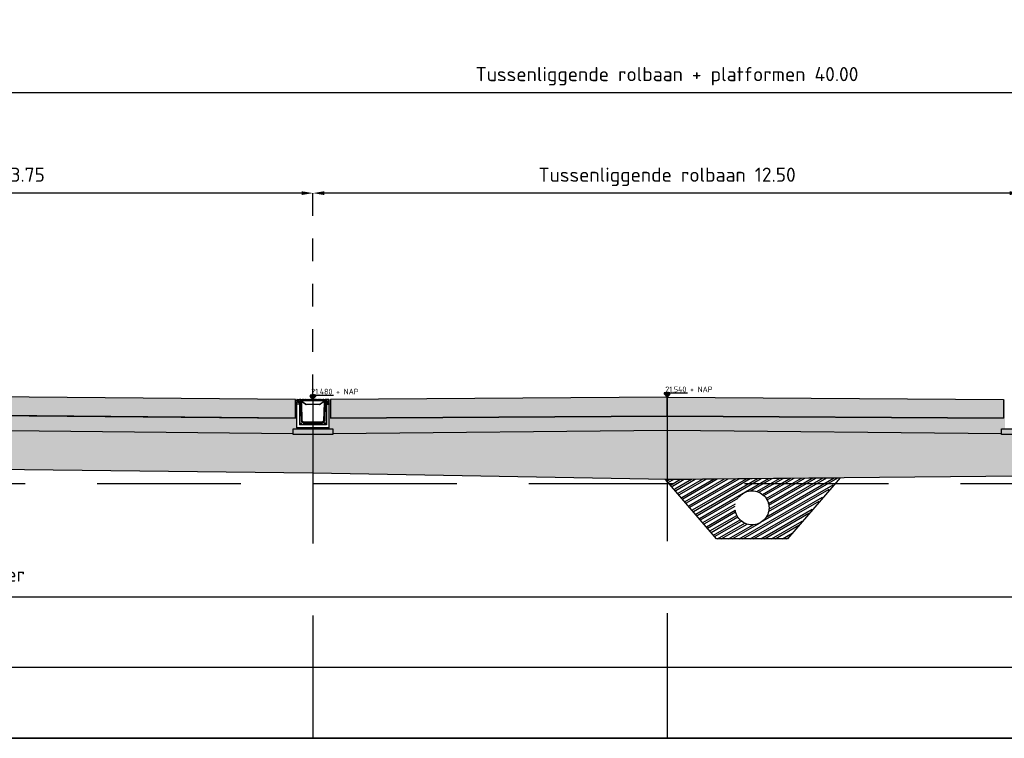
# Model space of a CAD drawing. Header units: metres. Extents: x 175829 to 176206141, y 407048 to 407918896.
# Tile 230 of 256: x 180794 to 180811, y 407119 to 407132. Entities that reach past the tile are written whole.
import ezdxf

# ---------------------------------------------------------------- set-up
doc = ezdxf.new("R2010")
doc.units = ezdxf.units.M
doc.header["$LTSCALE"] = 0.2
doc.header["$PDMODE"] = 3
doc.header["$PDSIZE"] = 1
for name, pattern in [('ACAD_ISO08W100', [36, 24, -3, 6, -3]), ('DASHED', [19.05, 12.7, -6.35]), ('RI-HWA_BETON', [11.4, 9, -2.4]), ('XX-HIDDEN', [4, 2, -2])]:
    doc.linetypes.add(name, pattern=pattern)
for name, color, linetype in [('N-GW-OI_GRONDWERK_RIOLERING_HWA-A', 252, 'Continuous'), ('N-GW-OI_GRONDWERK_RIOLERING_HWA-G', 3, 'Continuous'), ('N-GW-VH-DWARSPROFIELEN_MAAIVELDLIJN_NIEUW-G', 4, 'Continuous'), ('N-GW-VH_GRONDWERK_VERHARDINGEN_S&R_0.58-MV-A', 252, 'Continuous'), ('N-WE-RI-HWA_TRANSPORTLEIDING_BETON_600-G', 170, 'RI-HWA_BETON'), ('N-WE-VH-BETONVERHARDING_330mm_PLATFORM-S&R-G', 3, 'Continuous'), ('N-WE-VH-BETONVERHARDING_PLATFORM-S&R_AFWATERINGSGOOT-G', 3, 'Continuous'), ('N-WE-VH-BETONVERHARDING_PLATFORM-S&R_AFWATERINGSGOOT_BETONSLOOF_DETAIL-A', 252, 'Continuous'), ('N-WE-VH-BETONVERHARDING_PLATFORM-S&R_AFWATERINGSGOOT_BETONSLOOF_DETAIL-G', 2, 'Continuous'), ('N-WE-VH-BETONVERHARDING_PLATFORM-S&R_AFWATERINGSGOOT_STELSPECIE_DETAIL-A', 251, 'Continuous'), ('N-WE-VH-BETONVERHARDING_PLATFORM-S&R_AFWATERINGSGOOT_STELSPECIE_DETAIL-G', 2, 'Continuous'), ('N-WE-VH-CO-VOEGEN_BETONVERHARDING_UITZET_CONSTRUCTIEVOEG-G', 254, 'ACAD_ISO08W100'), ('N-WE-VH-GRONDWERK_BETONGRANULAAT_S&R-G', 3, 'Continuous'), ('X-HOOGTES-XX_HOOGTE_BETONVERHARDING_AFGEWERKT-T', 7, 'Continuous'), ('X-XX-AL-DWARSPROFIELEN-G', 2, 'Continuous'), ('X-XX-AL-DWARSPROFIELEN_20.00+NAP-G', 255, 'DASHED'), ('X-XX-AL-DWARSPROFIELEN_BESTAANDE_MAAIVELD_VOOR_OPBREKEN-G', 222, 'Continuous')]:
    doc.layers.add(name, color=color, linetype=linetype)
doc.layers.add('N-WE-VH-BETONVERHARDING_330mm_PLATFORM-S&R-A', color=7, linetype='Continuous', true_color=0xf0f0f0)
doc.layers.add('N-WE-VH-GRONDWERK_BETONGRANULAAT_S&R-A', color=252, linetype='Continuous', lineweight=18)
doc.styles.add('NLCS 2.5 mm', font='isocpeur.ttf', dxfattribs={"height": 2.5})
doc.styles.add('NLCS-ISO', font='isocpeur.ttf')
doc.styles.add('RVB 5.0 mm IT', font='isocpeur.ttf', dxfattribs={"height": 5})
doc.dimstyles.new('NLCS-ARROW', dxfattribs={"dimtxt": 2.5, "dimasz": 3, "dimexe": 1.25, "dimexo": 0.625, "dimgap": 0.75, "dimtad": 1, "dimzin": 0, "dimdsep": 46, "dimtxsty": 'NLCS 2.5 mm', "dimcen": 0, "dimdle": 1, "dimclrd": 1, "dimclre": 251, "dimclrt": 7, "dimazin": 0, "dimtfac": 1, "dimtmove": 1, "dimatfit": 3, "dimfxl": 1, "dimtfillclr": 7, "dimtolj": 1, "dimtzin": 0, "dimarcsym": 0})

# ---------------------------------------------------------------- blocks, each defined once
blk = doc.blocks.new('*D108')
at = {"layer": 'Defpoints', "color": 0, "transparency": 16777216}
for p in [(180799.078, 407128.81), (180799.078, 407125.147), (180811.577, 407125.147)]:
    blk.add_point(p, dxfattribs=at)
at = {"layer": 'X-XX-AL-DWARSPROFIELEN-G', "color": 251, "linetype": 'XX-HIDDEN', "lineweight": -2, "transparency": 16777216}
for p, q in [((180799.078, 407125.209), (180799.078, 407128.935)), ((180811.577, 407125.209), (180811.577, 407128.935))]:
    blk.add_line(p, q, dxfattribs=at)
at = {"layer": 'X-XX-AL-DWARSPROFIELEN-G', "color": 1, "lineweight": -2, "transparency": 16777216}
blk.add_line((180811.377, 407128.81), (180799.278, 407128.81), dxfattribs=at)
at = {"layer": 'X-XX-AL-DWARSPROFIELEN-G', "color": 1, "transparency": 16777216}
for points in [[(180799.278, 407128.843), (180799.278, 407128.776), (180799.078, 407128.81)], [(180811.377, 407128.843), (180811.377, 407128.776), (180811.577, 407128.81)]]:
    blk.add_solid(points, dxfattribs=at)
at = {"layer": 'X-XX-AL-DWARSPROFIELEN-G', "color": 7, "transparency": 16777216, "insert": (180805.328, 407129.097), "char_height": 0.25, "attachment_point": 5, "style": 'NLCS-ISO'}
blk.add_mtext('\\A1;Tussenliggende rolbaan 12.50', dxfattribs=at)
blk = doc.blocks.new('*D107')
at = {"layer": 'Defpoints', "color": 0, "transparency": 16777216}
for p in [(180785.328, 407128.81), (180785.328, 407125.286), (180799.078, 407125.146)]:
    blk.add_point(p, dxfattribs=at)
at = {"layer": 'X-XX-AL-DWARSPROFIELEN-G', "color": 251, "linetype": 'XX-HIDDEN', "lineweight": -2, "transparency": 16777216}
for p, q in [((180785.328, 407125.349), (180785.328, 407128.935)), ((180799.078, 407125.208), (180799.078, 407128.935))]:
    blk.add_line(p, q, dxfattribs=at)
at = {"layer": 'X-XX-AL-DWARSPROFIELEN-G', "color": 1, "lineweight": -2, "transparency": 16777216}
blk.add_line((180798.878, 407128.81), (180785.528, 407128.81), dxfattribs=at)
at = {"layer": 'X-XX-AL-DWARSPROFIELEN-G', "color": 1, "transparency": 16777216}
for points in [[(180785.528, 407128.843), (180785.528, 407128.776), (180785.328, 407128.81)], [(180798.878, 407128.843), (180798.878, 407128.776), (180799.078, 407128.81)]]:
    blk.add_solid(points, dxfattribs=at)
at = {"layer": 'X-XX-AL-DWARSPROFIELEN-G', "color": 7, "transparency": 16777216, "insert": (180792.203, 407129.097), "char_height": 0.25, "attachment_point": 5, "style": 'NLCS-ISO'}
blk.add_mtext('\\A1;Platform gebouw 1139 13.75', dxfattribs=at)
blk = doc.blocks.new('*D105')
at = {"layer": 'Defpoints', "color": 0, "transparency": 16777216}
for p in [(180825.326, 407130.585), (180785.327, 407128.81), (180825.326, 407128.81)]:
    blk.add_point(p, dxfattribs=at)
at = {"layer": 'X-XX-AL-DWARSPROFIELEN-G', "color": 251, "linetype": 'XX-HIDDEN', "lineweight": -2, "transparency": 16777216}
for p, q in [((180785.327, 407128.872), (180785.327, 407130.71)), ((180825.326, 407128.872), (180825.326, 407130.71))]:
    blk.add_line(p, q, dxfattribs=at)
at = {"layer": 'X-XX-AL-DWARSPROFIELEN-G', "color": 1, "lineweight": -2, "transparency": 16777216}
blk.add_line((180785.527, 407130.585), (180825.126, 407130.585), dxfattribs=at)
at = {"layer": 'X-XX-AL-DWARSPROFIELEN-G', "color": 1, "transparency": 16777216}
for points in [[(180785.527, 407130.619), (180785.527, 407130.552), (180785.327, 407130.585)], [(180825.126, 407130.619), (180825.126, 407130.552), (180825.326, 407130.585)]]:
    blk.add_solid(points, dxfattribs=at)
at = {"layer": 'X-XX-AL-DWARSPROFIELEN-G', "color": 7, "transparency": 16777216, "insert": (180805.327, 407130.873), "char_height": 0.25, "attachment_point": 5, "style": 'NLCS-ISO'}
blk.add_mtext('\\A1;Tussenliggende rolbaan + platformen 40.00', dxfattribs=at)

msp = doc.modelspace()

# ---------------------------------------------------------------- hatches: boundary and pattern name
at = {"layer": 'N-GW-OI_GRONDWERK_RIOLERING_HWA-A', "ltscale": 0.5, "true_color": 0xe6e6e6}
h = msp.add_hatch(dxfattribs=at)
h.set_pattern_fill('ANSI32', color=254, scale=0.01, angle=345)
h.set_pattern_definition([(30, (1567.54375, 531.36098), (-0.047625, 0.08248891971), []), (30, (1567.58712, 531.34936), (-0.047625, 0.08248891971), [])])
h.paths.add_polyline_path([(180808.2225, 407123.6246), (180805.4325, 407123.6246), (180806.2025, 407122.7046), (180807.4525, 407122.7046)])
edge = h.paths.add_edge_path(flags=16)
edge.add_arc((180806.8275, 407123.2546), 0.3, 0, 360)
h.paths.add_polyline_path([(180808.3818, 407123.7839), (180806.2052, 407123.763), (180805.3169, 407123.7552), (180805.3169, 407123.7402), (180805.4325, 407123.6246), (180808.2225, 407123.6246)])
h.paths.add_polyline_path([(180805.3169, 407123.7552), (180805.302, 407123.7551), (180805.3169, 407123.7402)])
at = {"layer": 'N-GW-VH_GRONDWERK_VERHARDINGEN_S&R_0.58-MV-A', "ltscale": 0.5, "true_color": 0xe6e6e6, "transparency": 33554585}
h = msp.add_hatch(color=254, dxfattribs=at)
h.dxf.hatch_style = 1
h.paths.add_polyline_path([(180799.4277, 407124.568), (180799.4277, 407124.5456), (180799.0775, 407124.5456), (180799.0775, 407123.8646), (180805.3275, 407123.7546), (180805.3275, 407124.6246)])
h.paths.add_polyline_path([(180798.7277, 407124.5456), (180798.7277, 407124.5682), (180788.0774, 407124.6766), (180787.3941, 407124.0006), (180799.0775, 407123.8646), (180799.0775, 407124.5456)])
h.paths.add_polyline_path([(180811.2276, 407124.5456), (180811.2276, 407124.568), (180805.3275, 407124.6246), (180805.3275, 407123.7546), (180811.5775, 407123.8146), (180811.5775, 407124.5456)])
h.paths.add_polyline_path([(180811.9276, 407124.5682), (180811.9276, 407124.5456), (180811.5776, 407124.5456), (180811.5775, 407124.5456), (180811.5775, 407123.8146), (180822.5106, 407123.7431), (180821.5775, 407124.6664)])
at = {"layer": 'N-WE-VH-BETONVERHARDING_330mm_PLATFORM-S&R-A'}
h = msp.add_hatch(color=256, dxfattribs=at)
h.dxf.hatch_style = 1
h.paths.add_polyline_path([(180785.3274, 407125.2861), (180785.3274, 407124.9561), (180798.7676, 407124.8346), (180798.7676, 407125.1646)])
h.paths.add_polyline_path([(180805.3275, 407124.8746), (180805.3275, 407125.2046), (180799.3876, 407125.1646), (180799.3876, 407124.8346)])
h.paths.add_polyline_path([(180805.3275, 407124.8746), (180805.3275, 407125.2046), (180811.2674, 407125.1646), (180811.2674, 407124.8346)])
h.paths.add_polyline_path([(180825.3276, 407125.2861), (180825.3276, 407124.9561), (180811.8874, 407124.8346), (180811.8874, 407125.1646)])
at = {"layer": 'N-WE-VH-BETONVERHARDING_PLATFORM-S&R_AFWATERINGSGOOT_BETONSLOOF_DETAIL-A', "ltscale": 0.5}
h = msp.add_hatch(color=256, dxfattribs=at)
h.dxf.hatch_style = 1
h.paths.add_polyline_path([(180799.4277, 407124.6456), (180798.7277, 407124.6456), (180798.7277, 407124.5456), (180799.0777, 407124.5456), (180799.4277, 407124.5456)])
h = msp.add_hatch(color=256, dxfattribs=at)
h.dxf.hatch_style = 1
h.paths.add_polyline_path([(180811.9276, 407124.6456), (180811.2276, 407124.6456), (180811.2276, 407124.5456), (180811.5776, 407124.5456), (180811.9276, 407124.5456)])
at = {"layer": 'N-WE-VH-BETONVERHARDING_PLATFORM-S&R_AFWATERINGSGOOT_STELSPECIE_DETAIL-A', "ltscale": 0.5}
h = msp.add_hatch(color=256, dxfattribs=at)
h.dxf.hatch_style = 1
h.paths.add_polyline_path([(180799.3628, 407124.6656), (180798.7928, 407124.6656), (180798.7928, 407124.6456), (180799.3626, 407124.6456)])
at = {"layer": 'N-WE-VH-CO-VOEGEN_BETONVERHARDING_UITZET_CONSTRUCTIEVOEG-G', "ltscale": 0.5}
h = msp.add_hatch(color=256, dxfattribs=at)
h.dxf.hatch_style = 1
h.paths.add_polyline_path([(180798.7676, 407125.1606), (180798.7926, 407125.1606), (180798.7926, 407124.6456), (180798.7676, 407124.6456)])
h.paths.add_polyline_path([(180799.3876, 407125.1606), (180799.3626, 407125.1606), (180799.3626, 407124.6456), (180799.3876, 407124.6456)])
h = msp.add_hatch(color=256, dxfattribs=at)
h.dxf.hatch_style = 1
h.paths.add_polyline_path([(180811.2675, 407125.1606), (180811.2925, 407125.1606), (180811.2925, 407124.6456), (180811.2675, 407124.6456)])
h.paths.add_polyline_path([(180811.8875, 407125.1606), (180811.8625, 407125.1606), (180811.8625, 407124.6456), (180811.8875, 407124.6456)])
at = {"layer": 'N-WE-VH-GRONDWERK_BETONGRANULAAT_S&R-A', "ltscale": 0.5, "true_color": 0xe6e6e6, "transparency": 33554534}
h = msp.add_hatch(color=254, dxfattribs=at)
h.dxf.hatch_style = 1
h.paths.add_polyline_path([(180798.7277, 407124.6456), (180799.3876, 407124.6456), (180798.7678, 407124.6476), (180798.7676, 407124.8346), (180788.3324, 407124.9289), (180788.0774, 407124.6766), (180798.7277, 407124.5682)])
h.paths.add_polyline_path([(180811.8874, 407124.8346), (180811.8875, 407124.6456), (180811.8625, 407124.6456), (180811.9276, 407124.6456), (180811.9276, 407124.5682), (180821.5775, 407124.6664), (180821.3275, 407124.9139)])
h.paths.add_polyline_path([(180811.2675, 407124.6656), (180811.2674, 407124.8346), (180805.3275, 407124.8746), (180799.3876, 407124.8346), (180799.3876, 407124.6456), (180799.4277, 407124.6456), (180799.4277, 407124.568), (180805.3275, 407124.6246), (180811.2276, 407124.568), (180811.2276, 407124.6456), (180811.2926, 407124.6456), (180811.2675, 407124.6456)])
at = {"layer": 'X-HOOGTES-XX_HOOGTE_BETONVERHARDING_AFGEWERKT-T', "ltscale": 0.5, "true_color": 0x000000}
h = msp.add_hatch(color=18, dxfattribs=at)
h.dxf.hatch_style = 1
h.paths.add_polyline_path([(180799.1276, 407125.2457), (180799.0276, 407125.2457), (180799.0276, 407125.2257), (180799.0776, 407125.2257), (180799.1276, 407125.2257)])
h.paths.add_polyline_path([(180799.1276, 407125.2257), (180799.0776, 407125.2257), (180799.0776, 407125.1657)])
h.paths.add_polyline_path([(180799.0776, 407125.2257), (180799.0276, 407125.2257), (180799.0776, 407125.1657)])
h = msp.add_hatch(color=18, dxfattribs=at)
h.dxf.hatch_style = 1
h.paths.add_polyline_path([(180799.1276, 407125.2457), (180799.0276, 407125.2457), (180799.0276, 407125.2257), (180799.0776, 407125.2257), (180799.1276, 407125.2257)])
h.paths.add_polyline_path([(180799.1276, 407125.2257), (180799.0776, 407125.2257), (180799.0776, 407125.1657)])
h.paths.add_polyline_path([(180799.0776, 407125.2257), (180799.0276, 407125.2257), (180799.0776, 407125.1657)])
h = msp.add_hatch(color=18, dxfattribs=at)
h.dxf.hatch_style = 1
h.paths.add_polyline_path([(180805.3775, 407125.2846), (180805.2775, 407125.2846), (180805.2775, 407125.2646), (180805.3275, 407125.2646), (180805.3775, 407125.2646)])
h.paths.add_polyline_path([(180805.3775, 407125.2646), (180805.3275, 407125.2646), (180805.3275, 407125.2046)])
h.paths.add_polyline_path([(180805.3275, 407125.2646), (180805.2775, 407125.2646), (180805.3275, 407125.2046)])
h = msp.add_hatch(color=18, dxfattribs=at)
h.dxf.hatch_style = 1
h.paths.add_polyline_path([(180805.3775, 407125.2846), (180805.2775, 407125.2846), (180805.2775, 407125.2646), (180805.3275, 407125.2646), (180805.3775, 407125.2646)])
h.paths.add_polyline_path([(180805.3775, 407125.2646), (180805.3275, 407125.2646), (180805.3275, 407125.2046)])
h.paths.add_polyline_path([(180805.3275, 407125.2646), (180805.2775, 407125.2646), (180805.3275, 407125.2046)])

# ---------------------------------------------------------------- linework, layer by layer
at = {"layer": 'N-GW-OI_GRONDWERK_RIOLERING_HWA-G', "color": 254, "ltscale": 0.5, "true_color": 0xe6e6e6, "flags": 128}
msp.add_lwpolyline([(180808.3818, 407123.7839), (180807.4525, 407122.7046), (180806.2025, 407122.7046), (180805.302, 407123.7551), (180806.2052, 407123.763), (180807.4548, 407123.775), (180807.4548, 407123.775), (180808.3818, 407123.7839)], dxfattribs=at)
at = {"layer": 'N-GW-VH-DWARSPROFIELEN_MAAIVELDLIJN_NIEUW-G', "color": 254, "ltscale": 0.5, "true_color": 0xe6e6e6, "flags": 128}
msp.add_lwpolyline([(180799.3876, 407124.8346), (180805.3275, 407124.8746), (180811.2675, 407124.8346)], dxfattribs=at)
at = {"layer": 'N-WE-RI-HWA_TRANSPORTLEIDING_BETON_600-G', "color": 254, "ltscale": 0.5, "true_color": 0xe6e6e6}
msp.add_circle((180806.8275, 407123.2546), 0.3, dxfattribs=at)
at = {"layer": 'N-WE-VH-BETONVERHARDING_330mm_PLATFORM-S&R-G', "flags": 128}
msp.add_lwpolyline([(180785.3274, 407125.2861), (180785.3274, 407124.9561), (180798.7676, 407124.8346), (180798.7676, 407125.1646)], close=True, dxfattribs=at)
for points in [[(180805.3275, 407124.8746), (180805.3275, 407125.2046), (180799.3876, 407125.1646), (180799.3876, 407124.8346), (180805.3275, 407124.8746)], [(180805.3275, 407124.8746), (180805.3275, 407125.2046), (180811.2674, 407125.1646), (180811.2674, 407124.8346), (180805.3275, 407124.8746)]]:
    msp.add_lwpolyline(points, dxfattribs=at)
at = {"layer": 'N-WE-VH-BETONVERHARDING_PLATFORM-S&R_AFWATERINGSGOOT-G', "linetype": 'Continuous', "lineweight": 25}
for p, q in [((180798.7956, 407125.1606), (180798.7926, 407125.1606)), ((180798.7926, 407125.1456), (180798.7926, 407125.1606)), ((180798.7956, 407125.1456), (180798.7956, 407125.1606)), ((180798.7976, 407125.1656), (180798.7976, 407125.1626)), ((180798.7976, 407125.1656), (180798.8426, 407125.1656)), ((180798.7976, 407125.1626), (180798.8426, 407125.1626)), ((180798.8426, 407125.1626), (180798.8426, 407125.1656)), ((180798.8476, 407125.1606), (180798.8446, 407125.1606)), ((180798.8446, 407125.1606), (180798.8446, 407125.1366)), ((180798.8476, 407125.1606), (180798.8476, 407125.1366)), ((180798.8491, 407125.1496), (180798.8495, 407125.1617)), ((180798.8525, 407125.1646), (180798.8543, 407125.1646)), ((180798.8545, 407125.1617), (180798.8541, 407125.1496)), ((180798.8628, 407125.1646), (180798.8543, 407125.1646)), ((180798.8543, 407125.1646), (180798.8545, 407125.1646)), ((180798.8545, 407125.1617), (180798.8545, 407125.1646)), ((180799.3007, 407125.1617), (180798.8545, 407125.1617)), ((180798.8628, 407125.1646), (180798.8882, 407125.1646)), ((180798.8968, 407125.1646), (180798.8882, 407125.1646)), ((180798.8968, 407125.1646), (180798.912, 407125.1646)), ((180798.9206, 407125.1646), (180798.912, 407125.1646)), ((180798.9206, 407125.1646), (180798.946, 407125.1646)), ((180798.9545, 407125.1646), (180798.946, 407125.1646)), ((180798.9545, 407125.1646), (180798.9697, 407125.1646)), ((180798.9783, 407125.1646), (180798.9697, 407125.1646)), ((180798.9783, 407125.1646), (180799.0037, 407125.1646)), ((180799.0123, 407125.1646), (180799.0037, 407125.1646)), ((180799.0123, 407125.1646), (180799.0275, 407125.1646)), ((180799.036, 407125.1646), (180799.0275, 407125.1646)), ((180799.036, 407125.1646), (180799.0615, 407125.1646)), ((180799.07, 407125.1646), (180799.0615, 407125.1646)), ((180799.07, 407125.1646), (180799.0852, 407125.1646)), ((180799.0938, 407125.1646), (180799.0852, 407125.1646)), ((180799.0938, 407125.1646), (180799.1192, 407125.1646)), ((180799.1277, 407125.1646), (180799.1192, 407125.1646)), ((180799.1277, 407125.1646), (180799.1429, 407125.1646)), ((180799.1515, 407125.1646), (180799.1429, 407125.1646)), ((180799.1515, 407125.1646), (180799.1769, 407125.1646)), ((180799.1855, 407125.1646), (180799.1769, 407125.1646)), ((180799.1855, 407125.1646), (180799.2007, 407125.1646)), ((180799.2092, 407125.1646), (180799.2007, 407125.1646)), ((180799.2092, 407125.1646), (180799.2347, 407125.1646)), ((180799.2432, 407125.1646), (180799.2347, 407125.1646)), ((180799.2432, 407125.1646), (180799.2584, 407125.1646)), ((180799.267, 407125.1646), (180799.2584, 407125.1646)), ((180799.267, 407125.1646), (180799.2924, 407125.1646)), ((180799.301, 407125.1646), (180799.2924, 407125.1646)), ((180799.3007, 407125.1617), (180799.3007, 407125.1646)), ((180799.3007, 407125.1646), (180799.301, 407125.1646)), ((180799.3011, 407125.1496), (180799.3007, 407125.1617)), ((180799.301, 407125.1646), (180799.3027, 407125.1646)), ((180799.3057, 407125.1617), (180799.3061, 407125.1496)), ((180799.3106, 407125.1606), (180799.3076, 407125.1606)), ((180799.3076, 407125.1606), (180799.3076, 407125.1366)), ((180799.3106, 407125.1606), (180799.3106, 407125.1366)), ((180799.3126, 407125.1656), (180799.3126, 407125.1626)), ((180799.3576, 407125.1656), (180799.3126, 407125.1656)), ((180799.3576, 407125.1626), (180799.3126, 407125.1626)), ((180799.3576, 407125.1626), (180799.3576, 407125.1656)), ((180799.3626, 407125.1606), (180799.3596, 407125.1606)), ((180799.3596, 407125.1456), (180799.3596, 407125.1606)), ((180799.3626, 407125.1456), (180799.3626, 407125.1606)), ((180798.7926, 407125.1456), (180798.7956, 407125.1456)), ((180798.7926, 407125.1446), (180798.7926, 407125.1456)), ((180798.8792, 407125.1114), (180798.7926, 407125.1446)), ((180798.7926, 407125.1427), (180798.7926, 407125.1446)), ((180798.8793, 407125.1094), (180798.7926, 407125.1427)), ((180798.7926, 407125.1427), (180798.7926, 407125.1251)), ((180798.7926, 407125.1251), (180798.8572, 407125.1004)), ((180798.7926, 407125.1232), (180798.7926, 407125.1251)), ((180798.7926, 407125.1232), (180798.8565, 407125.0987)), ((180798.7926, 407125.0906), (180798.7926, 407125.1232)), ((180798.7926, 407125.0906), (180798.8426, 407125.0906)), ((180798.7926, 407125.0906), (180798.7926, 407125.0862)), ((180798.8382, 407125.0862), (180798.7926, 407125.0862)), ((180798.7926, 407124.6656), (180798.7926, 407125.0862)), ((180798.8426, 407125.0906), (180798.8382, 407125.0862)), ((180798.8382, 407125.0862), (180798.8382, 407124.7162)), ((180798.8426, 407125.0906), (180798.8426, 407124.7206)), ((180798.8446, 407125.1366), (180798.8476, 407125.1366)), ((180798.8541, 407125.1496), (180798.8491, 407125.1496)), ((180798.8496, 407125.1346), (180798.8496, 407125.1316)), ((180798.8496, 407125.1346), (180798.8726, 407125.1346)), ((180798.8496, 407125.1316), (180798.8726, 407125.1316)), ((180798.8525, 407125.1375), (180798.8522, 407125.1467)), ((180798.8541, 407125.1496), (180799.3011, 407125.1496)), ((180798.8572, 407125.1004), (180798.8565, 407125.0987)), ((180798.8572, 407125.1467), (180798.8572, 407125.1496)), ((180799.298, 407125.1467), (180798.8572, 407125.1467)), ((180798.8572, 407125.1467), (180798.8575, 407125.1375)), ((180798.8575, 407125.1375), (180798.8765, 407125.1375)), ((180798.8575, 407125.1375), (180798.8575, 407125.1346)), ((180798.8615, 407125.0942), (180798.8597, 407125.0941)), ((180798.8597, 407125.0941), (180798.8689, 407124.7912)), ((180798.8615, 407125.0942), (180798.8707, 407124.7913)), ((180798.8765, 407125.1346), (180798.8726, 407125.1346)), ((180798.8726, 407125.1316), (180798.8726, 407125.1346)), ((180798.8739, 407125.1344), (180798.8739, 407125.1346)), ((180798.8776, 407125.1296), (180798.8746, 407125.1296)), ((180798.8746, 407125.1296), (180798.8746, 407125.1146)), ((180798.8791, 407125.1146), (180798.8746, 407125.1146)), ((180798.8765, 407125.1375), (180798.8765, 407125.1346)), ((180798.8777, 407125.1345), (180798.8769, 407125.1346)), ((180798.8776, 407125.1296), (180798.8776, 407125.1146)), ((180798.8791, 407125.1146), (180798.8792, 407125.1114)), ((180798.8792, 407125.1114), (180798.8793, 407125.1094)), ((180798.8889, 407124.7918), (180798.8793, 407125.1094)), ((180798.9473, 407125.0836), (180798.8812, 407125.133)), ((180798.883, 407125.1353), (180798.9491, 407125.0859)), ((180798.9593, 407125.0825), (180799.196, 407125.0825)), ((180798.9593, 407125.0825), (180798.9593, 407125.0796)), ((180799.196, 407125.0796), (180798.9593, 407125.0796)), ((180799.196, 407125.0825), (180799.196, 407125.0796)), ((180799.2061, 407125.0859), (180799.2722, 407125.1353)), ((180799.274, 407125.133), (180799.2079, 407125.0836)), ((180799.276, 407125.1094), (180799.2663, 407124.7918)), ((180799.3626, 407125.1446), (180799.276, 407125.1114)), ((180799.3626, 407125.1427), (180799.276, 407125.1094)), ((180799.2761, 407125.1146), (180799.276, 407125.1114)), ((180799.276, 407125.1094), (180799.276, 407125.1114)), ((180799.2761, 407125.1146), (180799.2806, 407125.1146)), ((180799.2784, 407125.1346), (180799.2776, 407125.1345)), ((180799.2806, 407125.1296), (180799.2776, 407125.1296)), ((180799.2776, 407125.1296), (180799.2776, 407125.1146)), ((180799.2788, 407125.1375), (180799.2977, 407125.1375)), ((180799.2788, 407125.1375), (180799.2788, 407125.1346)), ((180799.2826, 407125.1346), (180799.2788, 407125.1346)), ((180799.2806, 407125.1296), (180799.2806, 407125.1146)), ((180799.2813, 407125.1344), (180799.2813, 407125.1346)), ((180799.2826, 407125.1346), (180799.2826, 407125.1316)), ((180799.3056, 407125.1346), (180799.2826, 407125.1346)), ((180799.3056, 407125.1316), (180799.2826, 407125.1316)), ((180799.2845, 407124.7913), (180799.2937, 407125.0942)), ((180799.2863, 407124.7912), (180799.2955, 407125.0941)), ((180799.2937, 407125.0942), (180799.2955, 407125.0941)), ((180799.2977, 407125.1375), (180799.298, 407125.1467)), ((180799.2977, 407125.1375), (180799.2977, 407125.1346)), ((180799.298, 407125.1467), (180799.298, 407125.1496)), ((180799.2981, 407125.1004), (180799.3626, 407125.1251)), ((180799.2981, 407125.1004), (180799.2987, 407125.0987)), ((180799.2987, 407125.0987), (180799.3626, 407125.1232)), ((180799.3061, 407125.1496), (180799.3011, 407125.1496)), ((180799.303, 407125.1467), (180799.3027, 407125.1375)), ((180799.3056, 407125.1316), (180799.3056, 407125.1346)), ((180799.3076, 407125.1366), (180799.3106, 407125.1366)), ((180799.3126, 407125.0906), (180799.317, 407125.0862)), ((180799.3626, 407125.0906), (180799.3126, 407125.0906)), ((180799.3126, 407125.0906), (180799.3126, 407124.7206)), ((180799.317, 407125.0862), (180799.3626, 407125.0862)), ((180799.317, 407125.0862), (180799.317, 407124.7162)), ((180799.3626, 407125.1456), (180799.3596, 407125.1456)), ((180799.3626, 407125.1446), (180799.3626, 407125.1456)), ((180799.3626, 407125.1446), (180799.3626, 407125.1427)), ((180799.3626, 407125.1251), (180799.3626, 407125.1427)), ((180799.3626, 407125.1251), (180799.3626, 407125.1232)), ((180799.3626, 407125.0906), (180799.3626, 407125.1232)), ((180799.3626, 407125.0906), (180799.3626, 407125.0862)), ((180799.3626, 407124.6656), (180799.3626, 407125.0862)), ((180798.7928, 407124.6656), (180799.3628, 407124.6656)), ((180798.8382, 407124.7162), (180798.8426, 407124.7206)), ((180799.317, 407124.7162), (180798.8382, 407124.7162)), ((180799.3126, 407124.7206), (180798.8426, 407124.7206)), ((180798.8707, 407124.7913), (180798.8689, 407124.7912)), ((180798.8772, 407124.7766), (180798.876, 407124.7753)), ((180798.876, 407124.7753), (180798.9002, 407124.752)), ((180798.8772, 407124.7766), (180798.9014, 407124.7534)), ((180798.914, 407124.7665), (180798.8898, 407124.7897)), ((180798.9014, 407124.7534), (180798.9002, 407124.752)), ((180799.2391, 407124.7656), (180798.9161, 407124.7656)), ((180798.9161, 407124.7474), (180799.2391, 407124.7474)), ((180798.9161, 407124.7474), (180798.9161, 407124.7456)), ((180798.9161, 407124.7456), (180799.2391, 407124.7456)), ((180799.2391, 407124.7474), (180799.2391, 407124.7456)), ((180799.2654, 407124.7897), (180799.2412, 407124.7665)), ((180799.2538, 407124.7534), (180799.278, 407124.7766)), ((180799.2538, 407124.7534), (180799.2551, 407124.752)), ((180799.2551, 407124.752), (180799.2793, 407124.7753)), ((180799.278, 407124.7766), (180799.2793, 407124.7753)), ((180799.2845, 407124.7913), (180799.2863, 407124.7912)), ((180799.317, 407124.7162), (180799.3126, 407124.7206))]:
    msp.add_line(p, q, dxfattribs=at)
at = {"layer": 'N-WE-VH-BETONVERHARDING_PLATFORM-S&R_AFWATERINGSGOOT-G', "linetype": 'Continuous', "lineweight": 25, "ltscale": 0.5}
for centre, radius in [((180798.8676, 407124.7456), 0.0075), ((180798.8676, 407124.7456), 0.007), ((180798.8676, 407124.7456), 0.005), ((180799.2876, 407124.7456), 0.0075), ((180799.2876, 407124.7456), 0.007), ((180799.2876, 407124.7456), 0.005)]:
    msp.add_circle(centre, radius, dxfattribs=at)
for centre, radius, start, end in [((180798.7976, 407125.1606), 0.005, 90, 180), ((180798.7976, 407125.1606), 0.002, 90, 180), ((180798.8426, 407125.1606), 0.005, 0, 90), ((180798.8426, 407125.1606), 0.002, 0, 90), ((180798.8525, 407125.1616), 0.003, 90, 178), ((180799.3027, 407125.1616), 0.003, 2, 90), ((180799.3126, 407125.1606), 0.005, 90, 180), ((180799.3126, 407125.1606), 0.002, 90, 180), ((180799.3576, 407125.1606), 0.005, 0, 90), ((180799.3576, 407125.1606), 0.002, 0, 90), ((180798.8496, 407125.1366), 0.005, 180, 270), ((180798.8496, 407125.1366), 0.002, 180, 270), ((180798.8492, 407125.1466), 0.003, 2, 90), ((180798.8555, 407125.1376), 0.003, 182, 270), ((180798.8547, 407125.094), 0.005, 1.73892, 69), ((180798.8547, 407125.094), 0.00682, 1.73892, 69), ((180798.8726, 407125.1296), 0.005, 0, 90), ((180798.8726, 407125.1296), 0.002, 0, 90), ((180798.8765, 407125.1265), 0.011, 53.19252, 90), ((180798.8765, 407125.1266), 0.008, 53.19252, 90), ((180798.8549, 407125.1555), 0.0346, 319.54221, 324.3783), ((180798.921, 407125.106), 0.0346, 319.54221, 324.3783), ((180798.9593, 407125.0996), 0.02, 233.19252, 270), ((180798.9593, 407125.0995), 0.017, 233.19252, 270), ((180799.196, 407125.0995), 0.017, 270, 306.80748), ((180799.196, 407125.0996), 0.02, 270, 306.80748), ((180799.2342, 407125.106), 0.0346, 215.6217, 220.45779), ((180799.2788, 407125.1265), 0.011, 90, 126.80748), ((180799.3003, 407125.1555), 0.0346, 215.6217, 220.45779), ((180799.2788, 407125.1266), 0.008, 90, 126.80748), ((180799.2826, 407125.1296), 0.005, 90, 180), ((180799.2826, 407125.1296), 0.002, 90, 180), ((180799.3005, 407125.094), 0.00682, 111, 178.26108), ((180799.3005, 407125.094), 0.005, 111, 178.26108), ((180799.2997, 407125.1376), 0.003, 270, 358), ((180799.3056, 407125.1366), 0.002, 270, 0), ((180799.3056, 407125.1366), 0.005, 270, 0), ((180798.8919, 407124.7919), 0.023, 181.73892, 226.1), ((180798.8919, 407124.7919), 0.0212, 181.73892, 226.1), ((180798.8919, 407124.7919), 0.003, 181.73892, 226.1), ((180798.9161, 407124.7686), 0.023, 226.1, 270), ((180798.9161, 407124.7686), 0.0212, 226.1, 270), ((180798.9161, 407124.7686), 0.003, 226.1, 269.99991), ((180799.2391, 407124.7686), 0.003, 270, 313.9), ((180799.2391, 407124.7686), 0.0212, 270, 313.9), ((180799.2391, 407124.7686), 0.023, 270, 313.9), ((180799.2633, 407124.7919), 0.003, 313.9, 358.26108), ((180799.2633, 407124.7919), 0.0212, 313.9, 358.26108), ((180799.2633, 407124.7919), 0.023, 313.9, 358.26108)]:
    msp.add_arc(centre, radius, start, end, dxfattribs=at)
for centre, major_axis, ratio, start_param, end_param in [((180798.8545, 407125.1616), (0.005, -0.0001), 0.0209229, 1.5717219, 3.1413003), ((180799.3007, 407125.1616), (0.005, 0.0001), 0.0209229, 0.0002924, 1.5698707), ((180798.8572, 407125.1466), (0.00501, -0.0001), 0.0208618, 1.5731804, 3.1427588), ((180798.8575, 407125.1376), (0.005, 0.0001), 0.0209229, 3.141885, 4.7114634), ((180799.2977, 407125.1376), (0.005, -0.0001), 0.0209229, 4.7133146, 6.2828929), ((180799.298, 407125.1466), (0.00501, 0.0001), 0.0208618, 6.2820192, 7.8515975)]:
    msp.add_ellipse(centre, major_axis=major_axis, ratio=ratio, start_param=start_param, end_param=end_param, dxfattribs=at)
for points, knots in [([(180798.8545, 407125.1646), (180798.8548, 407125.1645), (180798.8554, 407125.1643), (180798.8565, 407125.1634), (180798.8578, 407125.1626), (180798.8592, 407125.1622), (180798.86, 407125.1621), (180798.8603, 407125.1621)], [0, 0, 0, 0, 0.2133039, 0.4153693, 0.6441936, 0.8978605, 1, 1, 1, 1]), ([(180798.8603, 407125.1621), (180798.8608, 407125.1622), (180798.8616, 407125.1622), (180798.8626, 407125.1627), (180798.8631, 407125.1631), (180798.8634, 407125.1635), (180798.8635, 407125.1639), (180798.8635, 407125.1642), (180798.8633, 407125.1646), (180798.863, 407125.1646), (180798.8628, 407125.1646)], [0, 0, 0, 0, 0.234005, 0.3772599, 0.4840818, 0.5665537, 0.6493173, 0.7273099, 0.8460977, 1, 1, 1, 1]), ([(180798.8882, 407125.1646), (180798.8881, 407125.1646), (180798.8878, 407125.1646), (180798.8876, 407125.1642), (180798.8875, 407125.1639), (180798.8877, 407125.1635), (180798.888, 407125.163), (180798.8887, 407125.1626), (180798.8896, 407125.1622), (180798.8904, 407125.1621), (180798.8908, 407125.1621)], [0, 0, 0, 0, 0.154087, 0.2701802, 0.3576946, 0.4457288, 0.5235998, 0.6375093, 0.8164734, 1, 1, 1, 1]), ([(180798.8908, 407125.1621), (180798.8913, 407125.1622), (180798.8924, 407125.1623), (180798.894, 407125.163), (180798.8954, 407125.164), (180798.8963, 407125.1646), (180798.8967, 407125.1646), (180798.8968, 407125.1646)], [0, 0, 0, 0, 0.1982479, 0.4355902, 0.6802264, 0.9073782, 1, 1, 1, 1]), ([(180798.912, 407125.1646), (180798.9123, 407125.1646), (180798.9128, 407125.1645), (180798.9138, 407125.1637), (180798.915, 407125.1629), (180798.9165, 407125.1622), (180798.9175, 407125.1622), (180798.918, 407125.1621)], [0, 0, 0, 0, 0.1998667, 0.37892, 0.5841155, 0.8130963, 1, 1, 1, 1]), ([(180798.918, 407125.1621), (180798.9185, 407125.1622), (180798.9193, 407125.1622), (180798.9203, 407125.1627), (180798.9208, 407125.1631), (180798.9212, 407125.1635), (180798.9213, 407125.1639), (180798.9212, 407125.1642), (180798.921, 407125.1646), (180798.9207, 407125.1646), (180798.9206, 407125.1646)], [0, 0, 0, 0, 0.234005, 0.3772599, 0.4840818, 0.5665537, 0.6493173, 0.7273099, 0.8460977, 1, 1, 1, 1]), ([(180798.946, 407125.1646), (180798.9458, 407125.1646), (180798.9455, 407125.1646), (180798.9453, 407125.1642), (180798.9453, 407125.1639), (180798.9454, 407125.1635), (180798.9458, 407125.163), (180798.9464, 407125.1626), (180798.9474, 407125.1622), (180798.9482, 407125.1621), (180798.9486, 407125.1621)], [0, 0, 0, 0, 0.154087, 0.2701802, 0.3576946, 0.4457288, 0.5235998, 0.6375093, 0.8164734, 1, 1, 1, 1]), ([(180798.9486, 407125.1621), (180798.9491, 407125.1622), (180798.9502, 407125.1623), (180798.9518, 407125.163), (180798.9531, 407125.164), (180798.954, 407125.1646), (180798.9544, 407125.1646), (180798.9545, 407125.1646)], [0, 0, 0, 0, 0.1982479, 0.4355902, 0.6802264, 0.9073782, 1, 1, 1, 1]), ([(180798.9697, 407125.1646), (180798.97, 407125.1646), (180798.9705, 407125.1645), (180798.9715, 407125.1637), (180798.9727, 407125.1629), (180798.9742, 407125.1622), (180798.9753, 407125.1622), (180798.9757, 407125.1621)], [0, 0, 0, 0, 0.1998667, 0.37892, 0.5841155, 0.8130963, 1, 1, 1, 1]), ([(180798.9757, 407125.1621), (180798.9762, 407125.1622), (180798.9771, 407125.1622), (180798.978, 407125.1627), (180798.9786, 407125.1631), (180798.9789, 407125.1635), (180798.979, 407125.1639), (180798.979, 407125.1642), (180798.9787, 407125.1646), (180798.9785, 407125.1646), (180798.9783, 407125.1646)], [0, 0, 0, 0, 0.23400496, 0.37725994, 0.48408182, 0.56655365, 0.64931732, 0.72730994, 0.8460977, 1, 1, 1, 1]), ([(180799.0037, 407125.1646), (180799.0036, 407125.1646), (180799.0033, 407125.1646), (180799.003, 407125.1642), (180799.003, 407125.1639), (180799.0031, 407125.1635), (180799.0035, 407125.163), (180799.0041, 407125.1626), (180799.0051, 407125.1622), (180799.0059, 407125.1621), (180799.0063, 407125.1621)], [0, 0, 0, 0, 0.154087, 0.2701802, 0.3576946, 0.4457288, 0.5235998, 0.6375093, 0.8164734, 1, 1, 1, 1]), ([(180799.0063, 407125.1621), (180799.0068, 407125.1622), (180799.0079, 407125.1623), (180799.0095, 407125.163), (180799.0108, 407125.164), (180799.0117, 407125.1646), (180799.0122, 407125.1646), (180799.0123, 407125.1646)], [0, 0, 0, 0, 0.1982479, 0.4355902, 0.6802264, 0.9073782, 1, 1, 1, 1]), ([(180799.0275, 407125.1646), (180799.0278, 407125.1646), (180799.0283, 407125.1645), (180799.0292, 407125.1637), (180799.0305, 407125.1629), (180799.0319, 407125.1622), (180799.033, 407125.1622), (180799.0335, 407125.1621)], [0, 0, 0, 0, 0.1998667, 0.37892, 0.5841155, 0.8130963, 1, 1, 1, 1]), ([(180799.0335, 407125.1621), (180799.034, 407125.1622), (180799.0348, 407125.1622), (180799.0358, 407125.1627), (180799.0363, 407125.1631), (180799.0366, 407125.1635), (180799.0368, 407125.1639), (180799.0367, 407125.1642), (180799.0365, 407125.1646), (180799.0362, 407125.1646), (180799.036, 407125.1646)], [0, 0, 0, 0, 0.234005, 0.3772599, 0.4840818, 0.5665537, 0.6493173, 0.7273099, 0.8460977, 1, 1, 1, 1]), ([(180799.0615, 407125.1646), (180799.0613, 407125.1646), (180799.061, 407125.1646), (180799.0608, 407125.1642), (180799.0607, 407125.1639), (180799.0609, 407125.1635), (180799.0612, 407125.163), (180799.0619, 407125.1626), (180799.0628, 407125.1622), (180799.0636, 407125.1621), (180799.064, 407125.1621)], [0, 0, 0, 0, 0.154087, 0.2701802, 0.3576946, 0.4457288, 0.5235998, 0.6375093, 0.8164734, 1, 1, 1, 1]), ([(180799.064, 407125.1621), (180799.0645, 407125.1622), (180799.0656, 407125.1623), (180799.0672, 407125.163), (180799.0686, 407125.164), (180799.0695, 407125.1646), (180799.0699, 407125.1646), (180799.07, 407125.1646)], [0, 0, 0, 0, 0.1982479, 0.4355902, 0.6802264, 0.9073782, 1, 1, 1, 1]), ([(180799.0852, 407125.1646), (180799.0855, 407125.1646), (180799.086, 407125.1645), (180799.087, 407125.1637), (180799.0882, 407125.1629), (180799.0897, 407125.1622), (180799.0907, 407125.1622), (180799.0912, 407125.1621)], [0, 0, 0, 0, 0.1998667, 0.37892, 0.5841155, 0.8130963, 1, 1, 1, 1]), ([(180799.0912, 407125.1621), (180799.0917, 407125.1622), (180799.0925, 407125.1622), (180799.0935, 407125.1627), (180799.0941, 407125.1631), (180799.0944, 407125.1635), (180799.0945, 407125.1639), (180799.0944, 407125.1642), (180799.0942, 407125.1646), (180799.0939, 407125.1646), (180799.0938, 407125.1646)], [0, 0, 0, 0, 0.234005, 0.3772599, 0.4840818, 0.5665537, 0.6493173, 0.7273099, 0.8460977, 1, 1, 1, 1]), ([(180799.1192, 407125.1646), (180799.119, 407125.1646), (180799.1187, 407125.1646), (180799.1185, 407125.1642), (180799.1185, 407125.1639), (180799.1186, 407125.1635), (180799.119, 407125.163), (180799.1196, 407125.1626), (180799.1206, 407125.1622), (180799.1214, 407125.1621), (180799.1218, 407125.1621)], [0, 0, 0, 0, 0.154087, 0.2701802, 0.3576946, 0.4457288, 0.5235998, 0.6375093, 0.8164734, 1, 1, 1, 1]), ([(180799.1218, 407125.1621), (180799.1223, 407125.1622), (180799.1234, 407125.1623), (180799.125, 407125.163), (180799.1263, 407125.164), (180799.1272, 407125.1646), (180799.1276, 407125.1646), (180799.1277, 407125.1646)], [0, 0, 0, 0, 0.1982479, 0.4355902, 0.6802264, 0.9073782, 1, 1, 1, 1]), ([(180799.1429, 407125.1646), (180799.1432, 407125.1646), (180799.1437, 407125.1645), (180799.1447, 407125.1637), (180799.1459, 407125.1629), (180799.1474, 407125.1622), (180799.1485, 407125.1622), (180799.1489, 407125.1621)], [0, 0, 0, 0, 0.1998667, 0.37892, 0.5841155, 0.8130963, 1, 1, 1, 1]), ([(180799.1489, 407125.1621), (180799.1494, 407125.1622), (180799.1503, 407125.1622), (180799.1512, 407125.1627), (180799.1518, 407125.1631), (180799.1521, 407125.1635), (180799.1522, 407125.1639), (180799.1522, 407125.1642), (180799.152, 407125.1646), (180799.1517, 407125.1646), (180799.1515, 407125.1646)], [0, 0, 0, 0, 0.23400496, 0.37725994, 0.48408182, 0.56655365, 0.64931732, 0.72730994, 0.8460977, 1, 1, 1, 1]), ([(180799.1769, 407125.1646), (180799.1768, 407125.1646), (180799.1765, 407125.1646), (180799.1762, 407125.1642), (180799.1762, 407125.1639), (180799.1764, 407125.1635), (180799.1767, 407125.163), (180799.1773, 407125.1626), (180799.1783, 407125.1622), (180799.1791, 407125.1621), (180799.1795, 407125.1621)], [0, 0, 0, 0, 0.154087, 0.2701802, 0.3576946, 0.4457288, 0.5235998, 0.6375093, 0.8164734, 1, 1, 1, 1]), ([(180799.1795, 407125.1621), (180799.18, 407125.1622), (180799.1811, 407125.1623), (180799.1827, 407125.163), (180799.1841, 407125.164), (180799.1849, 407125.1646), (180799.1854, 407125.1646), (180799.1855, 407125.1646)], [0, 0, 0, 0, 0.1982479, 0.4355902, 0.6802264, 0.9073782, 1, 1, 1, 1]), ([(180799.2007, 407125.1646), (180799.201, 407125.1646), (180799.2015, 407125.1645), (180799.2025, 407125.1637), (180799.2037, 407125.1629), (180799.2051, 407125.1622), (180799.2062, 407125.1622), (180799.2067, 407125.1621)], [0, 0, 0, 0, 0.19986668, 0.37891997, 0.58411551, 0.81309634, 1, 1, 1, 1]), ([(180799.2067, 407125.1621), (180799.2072, 407125.1622), (180799.208, 407125.1622), (180799.209, 407125.1627), (180799.2095, 407125.1631), (180799.2098, 407125.1635), (180799.21, 407125.1639), (180799.2099, 407125.1642), (180799.2097, 407125.1646), (180799.2094, 407125.1646), (180799.2092, 407125.1646)], [0, 0, 0, 0, 0.23400496, 0.37725994, 0.48408182, 0.56655365, 0.64931732, 0.72730994, 0.8460977, 1, 1, 1, 1]), ([(180799.2347, 407125.1646), (180799.2345, 407125.1646), (180799.2342, 407125.1646), (180799.234, 407125.1642), (180799.2339, 407125.1639), (180799.2341, 407125.1635), (180799.2344, 407125.163), (180799.2351, 407125.1626), (180799.236, 407125.1622), (180799.2368, 407125.1621), (180799.2372, 407125.1621)], [0, 0, 0, 0, 0.154087, 0.2701802, 0.3576946, 0.4457288, 0.5235998, 0.6375093, 0.8164734, 1, 1, 1, 1]), ([(180799.2372, 407125.1621), (180799.2377, 407125.1622), (180799.2388, 407125.1623), (180799.2404, 407125.163), (180799.2418, 407125.164), (180799.2427, 407125.1646), (180799.2431, 407125.1646), (180799.2432, 407125.1646)], [0, 0, 0, 0, 0.1982479, 0.4355902, 0.6802264, 0.9073782, 1, 1, 1, 1]), ([(180799.2584, 407125.1646), (180799.2587, 407125.1646), (180799.2592, 407125.1645), (180799.2602, 407125.1637), (180799.2614, 407125.1629), (180799.2629, 407125.1622), (180799.2639, 407125.1622), (180799.2644, 407125.1621)], [0, 0, 0, 0, 0.1998667, 0.37892, 0.5841155, 0.8130963, 1, 1, 1, 1]), ([(180799.2644, 407125.1621), (180799.2649, 407125.1622), (180799.2657, 407125.1622), (180799.2667, 407125.1627), (180799.2673, 407125.1631), (180799.2676, 407125.1635), (180799.2677, 407125.1639), (180799.2677, 407125.1642), (180799.2674, 407125.1646), (180799.2671, 407125.1646), (180799.267, 407125.1646)], [0, 0, 0, 0, 0.234005, 0.3772599, 0.4840818, 0.5665537, 0.6493173, 0.7273099, 0.8460977, 1, 1, 1, 1]), ([(180799.2924, 407125.1646), (180799.2922, 407125.1646), (180799.292, 407125.1646), (180799.2917, 407125.1642), (180799.2917, 407125.1639), (180799.2918, 407125.1635), (180799.2922, 407125.163), (180799.2928, 407125.1626), (180799.2938, 407125.1622), (180799.2946, 407125.1621), (180799.295, 407125.1621)], [0, 0, 0, 0, 0.154087, 0.27018018, 0.35769456, 0.44572878, 0.52359985, 0.63750933, 0.81647342, 1, 1, 1, 1]), ([(180799.295, 407125.1621), (180799.2955, 407125.1622), (180799.2966, 407125.1623), (180799.2982, 407125.163), (180799.2995, 407125.164), (180799.3003, 407125.1645), (180799.3007, 407125.1646), (180799.3007, 407125.1646)], [0, 0, 0, 0, 0.2121033, 0.4660332, 0.7277668, 0.9707941, 1, 1, 1, 1]), ([(180799.303, 407125.1467), (180799.3031, 407125.1471), (180799.3031, 407125.1476), (180799.3035, 407125.1482), (180799.3037, 407125.1485), (180799.3038, 407125.1486), (180799.3039, 407125.1488), (180799.3041, 407125.1489), (180799.3043, 407125.1491), (180799.3045, 407125.1492), (180799.3052, 407125.1496), (180799.3056, 407125.1496), (180799.306, 407125.1496)], [0, 0, 0, 0, 0.2894904, 0.396258, 0.4397717, 0.476324, 0.4934055, 0.5106399, 0.5482952, 0.5940538, 0.6504868, 1, 1, 1, 1]), ([(180799.303, 407125.1467), (180799.3031, 407125.1471), (180799.3032, 407125.148), (180799.304, 407125.149), (180799.305, 407125.1495), (180799.3057, 407125.1496), (180799.306, 407125.1496)], [0, 0, 0, 0, 0.2706997, 0.5623161, 0.7892984, 1, 1, 1, 1])]:
    msp.add_open_spline(points, degree=3, knots=knots, dxfattribs=at)
at = {"layer": 'N-WE-VH-BETONVERHARDING_PLATFORM-S&R_AFWATERINGSGOOT_BETONSLOOF_DETAIL-G', "ltscale": 0.5, "flags": 128}
for points in [[(180799.0777, 407124.5456), (180798.7277, 407124.5456), (180798.7277, 407124.6456), (180799.4277, 407124.6456), (180799.4277, 407124.5456), (180799.0777, 407124.5456)], [(180811.5776, 407124.5456), (180811.2276, 407124.5456), (180811.2276, 407124.6456), (180811.9276, 407124.6456), (180811.9276, 407124.5456), (180811.5776, 407124.5456)]]:
    msp.add_lwpolyline(points, dxfattribs=at)
at = {"layer": 'N-WE-VH-BETONVERHARDING_PLATFORM-S&R_AFWATERINGSGOOT_STELSPECIE_DETAIL-G', "ltscale": 0.5, "flags": 128}
msp.add_lwpolyline([(180798.7928, 407124.6656), (180798.7928, 407124.6456), (180799.3626, 407124.6456), (180799.3626, 407124.6656)], close=True, dxfattribs=at)
at = {"layer": 'N-WE-VH-GRONDWERK_BETONGRANULAAT_S&R-G', "color": 254, "ltscale": 0.5, "true_color": 0xe6e6e6, "flags": 128}
for points in [[(180798.7676, 407124.8346), (180788.3324, 407124.9289), (180788.0774, 407124.6766), (180798.7277, 407124.5682)], [(180788.3324, 407124.9289), (180798.7676, 407124.8346)], [(180799.3876, 407124.8346), (180805.3275, 407124.8746), (180811.2675, 407124.8346)], [(180811.2675, 407124.8346), (180805.3275, 407124.8746), (180799.3876, 407124.8346)], [(180788.0774, 407124.6766), (180798.7277, 407124.5682)], [(180799.4277, 407124.568), (180805.3275, 407124.6246), (180811.2276, 407124.568)], [(180799.4277, 407124.568), (180805.3275, 407124.6246), (180811.2276, 407124.568)]]:
    msp.add_lwpolyline(points, dxfattribs=at)
at = {"layer": 'X-HOOGTES-XX_HOOGTE_BETONVERHARDING_AFGEWERKT-T', "color": 18, "ltscale": 0.5, "true_color": 0x000000, "flags": 128}
for points in [[(180799.1276, 407125.2457), (180799.0276, 407125.2457), (180799.0276, 407125.2257), (180799.0776, 407125.2257), (180799.0776, 407125.1657), (180799.0276, 407125.2257), (180799.1276, 407125.2257), (180799.0776, 407125.1657), (180799.1276, 407125.2257), (180799.1276, 407125.2457)], [(180799.1276, 407125.2457), (180799.0276, 407125.2457), (180799.0276, 407125.2257), (180799.0776, 407125.2257), (180799.0776, 407125.1657), (180799.0276, 407125.2257), (180799.1276, 407125.2257), (180799.0776, 407125.1657), (180799.1276, 407125.2257), (180799.1276, 407125.2457)], [(180799.1276, 407125.2457), (180799.4409, 407125.2457)], [(180799.1276, 407125.2457), (180799.4409, 407125.2457)], [(180805.3775, 407125.2846), (180805.2775, 407125.2846), (180805.2775, 407125.2646), (180805.3275, 407125.2646), (180805.3275, 407125.2046), (180805.2775, 407125.2646), (180805.3775, 407125.2646), (180805.3275, 407125.2046), (180805.3775, 407125.2646), (180805.3775, 407125.2846)], [(180805.3775, 407125.2846), (180805.2775, 407125.2846), (180805.2775, 407125.2646), (180805.3275, 407125.2646), (180805.3275, 407125.2046), (180805.2775, 407125.2646), (180805.3775, 407125.2646), (180805.3275, 407125.2046), (180805.3775, 407125.2646), (180805.3775, 407125.2846)], [(180805.3775, 407125.2846), (180805.6908, 407125.2846)], [(180805.3775, 407125.2846), (180805.6908, 407125.2846)]]:
    msp.add_lwpolyline(points, dxfattribs=at)
at = {"layer": 'X-XX-AL-DWARSPROFIELEN-G', "color": 254, "ltscale": 0.5, "true_color": 0xe6e6e6, "flags": 128}
for points in [[(180703.8275, 407121.6846), (180923.8275, 407121.6846)], [(180703.8275, 407121.6846), (180732.8275, 407121.6846), (180763.8275, 407121.6846), (180785.3275, 407121.6846), (180799.0775, 407121.6846), (180805.3275, 407121.6846), (180811.5775, 407121.6846), (180825.3275, 407121.6846), (180846.8275, 407121.6846), (180877.8275, 407121.6846), (180923.8275, 407121.6846)], [(180923.8275, 407120.4346), (180703.8275, 407120.4346)], [(180703.8275, 407119.1846), (180923.8275, 407119.1846)]]:
    msp.add_lwpolyline(points, dxfattribs=at)
at = {"layer": 'X-XX-AL-DWARSPROFIELEN-G', "color": 254, "ltscale": 0.5, "true_color": 0xe6e6e6}
msp.add_lwpolyline([(180703.8275, 407121.6846), (180923.8275, 407121.6846), (180923.8275, 407119.1846), (180703.8275, 407119.1846)], close=True, dxfattribs=at)
at = {"layer": 'X-XX-AL-DWARSPROFIELEN_20.00+NAP-G'}
for p, q in [((180799.0776, 407125.1646), (180799.0776, 407119.1846)), ((180805.3275, 407125.2046), (180805.3275, 407119.1846)), ((180703.8275, 407123.6846), (180923.8275, 407123.6846))]:
    msp.add_line(p, q, dxfattribs=at)
at = {"layer": 'X-XX-AL-DWARSPROFIELEN_BESTAANDE_MAAIVELD_VOOR_OPBREKEN-G', "color": 254, "ltscale": 0.5, "true_color": 0xe6e6e6, "flags": 128}
msp.add_lwpolyline([(180825.3275, 407123.7246), (180811.5775, 407123.8146), (180805.3275, 407123.7546), (180799.0775, 407123.8646), (180785.3275, 407124.0246)], dxfattribs=at)

# ---------------------------------------------------------------- texts
at = {"layer": 'X-HOOGTES-XX_HOOGTE_BETONVERHARDING_AFGEWERKT-T', "ltscale": 0.5, "style": 'RVB 5.0 mm IT'}
for s, p in [('21.480 + NAP', (180799.0476, 407125.2557)), ('21.540 + NAP', (180805.2975, 407125.2946))]:
    msp.add_text(s, height=0.1, dxfattribs=at).set_placement(p)
at = {"layer": 'X-XX-AL-DWARSPROFIELEN-G', "color": 2, "ltscale": 0.5, "insert": (180788.0292, 407121.8764), "char_height": 0.25, "attachment_point": 7, "style": 'NLCS 2.5 mm'}
msp.add_mtext('\\A1;Aanvulling door bouwkundig aannemer', dxfattribs=at)

# ---------------------------------------------------------------- dimensions: what is measured, and where the dimension line sits
at = {"layer": 'X-XX-AL-DWARSPROFIELEN-G'}
for base, p1, p2, text, picture, middle in [((180825.3262, 407130.5853), (180785.3275, 407128.8096), (180825.3262, 407128.8096), 'Tussenliggende rolbaan + platformen <>', '*D105', (180805.3268, 407130.8728)), ((180785.3276, 407128.8096), (180799.0776, 407125.1458), (180785.3276, 407125.2861), 'Platform gebouw 1139 <>', '*D107', (180792.2026, 407129.0971)), ((180799.0776, 407128.8096), (180811.5775, 407125.1467), (180799.0776, 407125.1467), 'Tussenliggende rolbaan <>', '*D108', (180805.3276, 407129.0971))]:
    dim = msp.add_linear_dim(base=base, p1=p1, p2=p2, text=text, dimstyle='NLCS-ARROW', override={"dimscale": 0.1, "dimtxt": 2.5, "dimasz": 2, "dimgap": 1.25, "dimtoh": 0, "dimtxsty": 'NLCS-ISO', "dimtix": 0, "dimtofl": 1, "dimtmove": 1, "dimatfit": 3}, dxfattribs=at)
    dim.commit()
    dim.dimension.update_dxf_attribs({"geometry": picture, "text_midpoint": middle})

doc.saveas('drawing.dxf')
